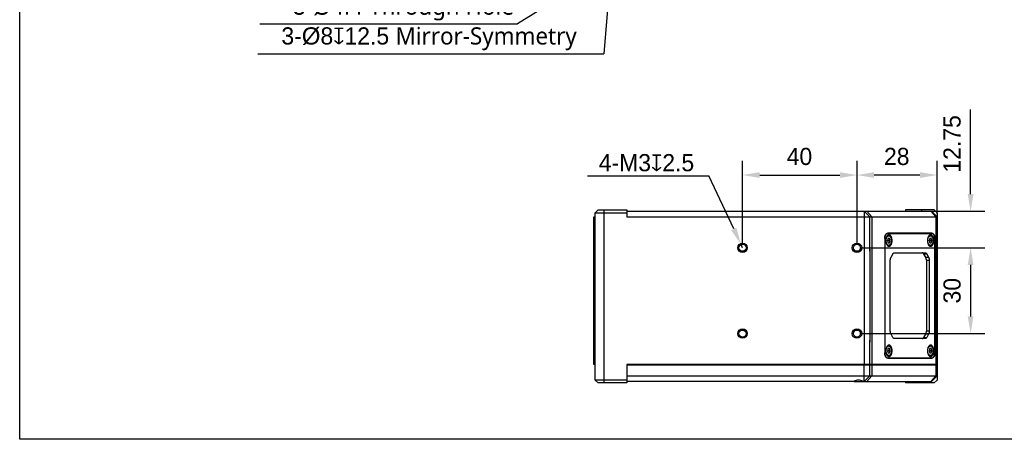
# Model space of a CAD drawing. Header units: millimetres. Extents: x 0 to 339, y 0 to 220.
# Tile 1 of 22: x 0 to 172, y 0 to 73. Entities that reach past the tile are written whole.
import ezdxf

# ---------------------------------------------------------------- set-up
doc = ezdxf.new("R2010")
doc.units = ezdxf.units.MM
doc.header["$LTSCALE"] = 23.1
doc.header["$PDMODE"] = 3
doc.header["$PDSIZE"] = 8
doc.layers.get('0').update_dxf_attribs({"linetype": 'CONTINUOUS'})
doc.layers.get('Defpoints').update_dxf_attribs({"linetype": 'CONTINUOUS'})
for name, color, linetype in [('00_COMPONENTS', 7, 'CONTINUOUS'), ('03_ALL_AXES', 7, 'CONTINUOUS'), ('09_ALL_ROUNDS', 7, 'CONTINUOUS'), ('10_ALL_CHAMFER', 7, 'CONTINUOUS'), ('51__DRAFT_DIMS', 7, 'CONTINUOUS')]:
    doc.layers.add(name, color=color, linetype=linetype)
doc.styles.get("Standard").update_dxf_attribs({"font": '兰亭黑 GBK.TTF'})
doc.dimstyles.new('DIMSTYLE_3', dxfattribs={"dimtxt": 3, "dimasz": 3, "dimexe": 2.5, "dimexo": 0.5, "dimgap": 0.75, "dimtad": 1, "dimlfac": 2, "dimdsep": 46, "dimtxsty": 'STANDARD', "dimblk": '_FILLED', "dimblk1": '_FILLED', "dimblk2": '_FILLED', "dimcen": 0.09, "dimclrd": 8, "dimclre": 8, "dimclrt": 256, "dimazin": 2, "dimtp": 0.3, "dimtm": 0.3, "dimtfac": 1, "dimtofl": 0, "dimtmove": 0, "dimatfit": 3, "dimldrblk": '_FILLED', "dimfxl": 1, "dimtolj": 1, "dimarcsym": 0})
doc.dimstyles.new('DIMSTYLE_4', dxfattribs={"dimtxt": 3, "dimasz": 3, "dimexe": 2.5, "dimexo": 0.5, "dimtad": 1, "dimlfac": 2, "dimdsep": 46, "dimtxsty": 'STANDARD', "dimblk": '_FILLED', "dimblk1": '_FILLED', "dimblk2": '_FILLED', "dimcen": 0.09, "dimclrd": 8, "dimclre": 8, "dimclrt": 256, "dimazin": 2, "dimtp": 0.1, "dimtm": 0.1, "dimtfac": 1, "dimtofl": 0, "dimtmove": 0, "dimatfit": 1, "dimldrblk": '_FILLED', "dimfxl": 1, "dimtolj": 1, "dimarcsym": 0})
doc.dimstyles.new('DIMSTYLE_5', dxfattribs={"dimtxt": 3, "dimasz": 3, "dimexe": 2.5, "dimexo": 0.5, "dimgap": 0.75, "dimtad": 1, "dimlfac": 2, "dimdsep": 46, "dimtxsty": 'STANDARD', "dimblk": '_FILLED', "dimblk1": '_FILLED', "dimblk2": '_FILLED', "dimcen": 0.09, "dimclrd": 8, "dimclre": 8, "dimclrt": 256, "dimazin": 2, "dimtp": 0.2, "dimtm": 0.2, "dimtfac": 1, "dimtofl": 0, "dimtmove": 0, "dimatfit": 3, "dimldrblk": '_FILLED', "dimfxl": 1, "dimtolj": 1, "dimarcsym": 0})
doc.dimstyles.get("Standard").update_dxf_attribs({"dimtxt": 3, "dimasz": 3, "dimexe": 2.5, "dimexo": 0.5, "dimtad": 1, "dimdsep": 46, "dimtxsty": 'STANDARD', "dimblk": '_FILLED', "dimblk1": '_FILLED', "dimblk2": '_FILLED', "dimcen": 0.09, "dimclrt": 3, "dimazin": 2, "dimtol": 1, "dimtp": 0.01, "dimtm": 0.01, "dimtfac": 1, "dimtofl": 0, "dimtmove": 0, "dimatfit": 3, "dimldrblk": '_FILLED', "dimfxl": 1, "dimtolj": 1, "dimarcsym": 0})

# ---------------------------------------------------------------- blocks, each defined once
blk = doc.blocks.new('_FILLED')
at = {"color": 0, "linetype": 'ByBlock'}
blk.add_solid([(0, 0), (-1, 0.167), (-1, -0.167)], dxfattribs=at)
blk = doc.blocks.new('*D7')
at = {"layer": '51__DRAFT_DIMS', "color": 8}
for p, q in [((103.27, 82.77), (103.45, 82.77)), ((103.36, 82.68), (103.36, 82.86))]:
    blk.add_line(p, q, dxfattribs=at)
at = {"layer": '51__DRAFT_DIMS', "color": 8, "lineweight": -2}
for p in [(99.88, 80.6), (41.99, 72.56)]:
    blk.add_line(p, (87.02, 72.56), dxfattribs=at)
at = {"layer": 'Defpoints', "color": 0}
for p in [(104.29, 83.35), (102.42, 82.19)]:
    blk.add_point(p, dxfattribs=at)
at = {"layer": '51__DRAFT_DIMS', "color": 8, "linetype": 'ByBlock', "lineweight": -2, "xscale": 3, "yscale": 3, "zscale": 3, "rotation": 32.00759851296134}
blk.add_blockref('_FILLED', (102.42, 82.19), dxfattribs=at)
at = {"layer": '51__DRAFT_DIMS', "insert": (86.39, 77.18), "char_height": 3, "attachment_point": 3, "line_spacing_factor": 0.9}
blk.add_mtext('\\A1;3-%%c{\\A1;4.4 \\fRoboto|b0|i0|c0|p2;Through Hole}', dxfattribs=at)
blk = doc.blocks.new('*D14')
at = {"layer": '51__DRAFT_DIMS', "color": 8, "lineweight": -2}
for p, q in [((126.36, 33.97), (126.36, 48.67)), ((146.36, 33.97), (146.36, 48.67)), ((129.36, 46.17), (143.36, 46.17))]:
    blk.add_line(p, q, dxfattribs=at)
at = {"layer": 'Defpoints', "color": 0}
for p in [(146.36, 46.17), (126.36, 33.47), (146.36, 33.47)]:
    blk.add_point(p, dxfattribs=at)
at = {"layer": '51__DRAFT_DIMS', "color": 8, "linetype": 'ByBlock', "lineweight": -2, "xscale": 3, "yscale": 3, "zscale": 3, "rotation": 180}
blk.add_blockref('_FILLED', (126.36, 46.17), dxfattribs=at)
at = {"layer": '51__DRAFT_DIMS', "color": 8, "linetype": 'ByBlock', "lineweight": -2, "xscale": 3, "yscale": 3, "zscale": 3}
blk.add_blockref('_FILLED', (146.36, 46.17), dxfattribs=at)
at = {"layer": '51__DRAFT_DIMS', "insert": (136.3, 50.92), "char_height": 3, "attachment_point": 2, "line_spacing_factor": 0.9}
blk.add_mtext('\\A1;40', dxfattribs=at)
blk = doc.blocks.new('*D15')
at = {"layer": '51__DRAFT_DIMS', "color": 8, "lineweight": -2}
for p, q in [((146.86, 33.47), (168.72, 33.47)), ((166.22, 30.47), (166.22, 21.47)), ((146.86, 18.47), (168.72, 18.47))]:
    blk.add_line(p, q, dxfattribs=at)
at = {"layer": 'Defpoints', "color": 0}
for p in [(146.36, 33.47), (146.36, 18.47), (166.22, 18.47)]:
    blk.add_point(p, dxfattribs=at)
at = {"layer": '51__DRAFT_DIMS', "color": 8, "linetype": 'ByBlock', "lineweight": -2, "xscale": 3, "yscale": 3, "zscale": 3}
for p, rotation in [((166.22, 33.47), 90), ((166.22, 18.47), 270)]:
    blk.add_blockref('_FILLED', p, dxfattribs=dict(at, rotation=rotation))
at = {"layer": '51__DRAFT_DIMS', "insert": (161.47, 25.96), "char_height": 3, "attachment_point": 2, "rotation": 90, "line_spacing_factor": 0.9}
blk.add_mtext('\\A1;30', dxfattribs=at)
blk = doc.blocks.new('*D16')
at = {"layer": '51__DRAFT_DIMS', "color": 8, "lineweight": -2}
for p, q in [((166.22, 42.84), (166.22, 57.63)), ((148.11, 39.84), (168.72, 39.84)), ((146.86, 33.47), (168.72, 33.47)), ((166.22, 30.47), (166.22, 27.47))]:
    blk.add_line(p, q, dxfattribs=at)
at = {"layer": 'Defpoints', "color": 0}
for p in [(147.61, 39.84), (146.36, 33.47), (166.22, 33.47)]:
    blk.add_point(p, dxfattribs=at)
at = {"layer": '51__DRAFT_DIMS', "color": 8, "linetype": 'ByBlock', "lineweight": -2, "xscale": 3, "yscale": 3, "zscale": 3}
for p, rotation in [((166.22, 39.84), 270), ((166.22, 33.47), 90)]:
    blk.add_blockref('_FILLED', p, dxfattribs=dict(at, rotation=rotation))
at = {"layer": '51__DRAFT_DIMS', "insert": (161.47, 46.59), "char_height": 3, "attachment_point": 1, "rotation": 90, "line_spacing_factor": 0.9}
blk.add_mtext('\\A1;12.75', dxfattribs=at)
blk = doc.blocks.new('*D17')
at = {"layer": '51__DRAFT_DIMS', "color": 8, "lineweight": -2}
for p, q in [((146.36, 33.97), (146.36, 48.67)), ((160.36, 39.34), (160.36, 48.67)), ((157.36, 46.17), (149.36, 46.17))]:
    blk.add_line(p, q, dxfattribs=at)
at = {"layer": 'Defpoints', "color": 0}
for p in [(146.36, 46.17), (160.36, 38.84), (146.36, 33.47)]:
    blk.add_point(p, dxfattribs=at)
at = {"layer": '51__DRAFT_DIMS', "color": 8, "linetype": 'ByBlock', "lineweight": -2, "xscale": 3, "yscale": 3, "zscale": 3, "rotation": 180}
blk.add_blockref('_FILLED', (146.36, 46.17), dxfattribs=at)
at = {"layer": '51__DRAFT_DIMS', "color": 8, "linetype": 'ByBlock', "lineweight": -2, "xscale": 3, "yscale": 3, "zscale": 3}
blk.add_blockref('_FILLED', (160.36, 46.17), dxfattribs=at)
at = {"layer": '51__DRAFT_DIMS', "insert": (153.31, 50.92), "char_height": 3, "attachment_point": 2, "line_spacing_factor": 0.9}
blk.add_mtext('\\A1;28', dxfattribs=at)
blk = doc.blocks.new('*D33')
at = {"color": 0, "lineweight": -2}
for p, q in [((99.28, 46.05), (120.47, 46.05)), ((124.82, 36.75), (120.47, 46.05)), ((126.36, 33.47), (126.09, 34.03))]:
    blk.add_line(p, q, dxfattribs=at)
at = {"layer": 'Defpoints', "color": 0}
for p in [(126.09, 34.03), (126.36, 33.47)]:
    blk.add_point(p, dxfattribs=at)
at = {"color": 0, "linetype": 'ByBlock', "lineweight": -2, "xscale": 3, "yscale": 3, "zscale": 3, "rotation": 295.0559196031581}
blk.add_blockref('_FILLED', (126.09, 34.03), dxfattribs=at)
at = {"color": 0, "insert": (109.56, 48.31), "char_height": 3, "attachment_point": 5}
blk.add_mtext('\\A1;4-M3{\\A1;\\Fgdt|c134;x}2.5', dxfattribs=at)
blk = doc.blocks.new('*D39')
at = {"color": 0}
for p, q in [((103.27, 82.77), (103.45, 82.77)), ((103.36, 82.68), (103.36, 82.86))]:
    blk.add_line(p, q, dxfattribs=at)
at = {"color": 0, "lineweight": -2}
for p in [(102.95, 77.79), (41.64, 67.34)]:
    blk.add_line(p, (102.11, 67.34), dxfattribs=at)
at = {"layer": 'Defpoints', "color": 0}
for p in [(103.36, 82.77), (103.2, 80.78)]:
    blk.add_point(p, dxfattribs=at)
at = {"color": 0, "linetype": 'ByBlock', "lineweight": -2, "xscale": 3, "yscale": 3, "zscale": 3, "rotation": 85.37842038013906}
blk.add_blockref('_FILLED', (103.2, 80.78), dxfattribs=at)
at = {"color": 0, "insert": (71.56, 69.97), "char_height": 3, "attachment_point": 5}
blk.add_mtext('\\A1;3-{\\fArial|b0|i0|c134|p34;%%c\\F兰亭黑 GBK.TTF|c134;8\\A1;\\Fgdt|c134;x\\F兰亭黑 GBK.TTF|c134;12.5 \\fRoboto|b0|i0|c0|p2;Mirror-Symmetry}', dxfattribs=at)

msp = doc.modelspace()

# ---------------------------------------------------------------- linework, layer by layer
msp.add_lwpolyline([(0, 219.8907), (339.0596, 219.8907), (339.0596, 0), (0, 0)], close=True)
at = {"layer": '00_COMPONENTS'}
for p, q in [((151.2303, 35.0668), (151.203, 35.0668)), ((151.2303, 35.0668), (151.2303, 15.1168)), ((151.5548, 35.9668), (159.4543, 35.9668)), ((151.792, 35.0918), (151.6741, 34.7168)), ((151.6741, 34.7168), (151.792, 34.3418)), ((151.6845, 34.7168), (151.6793, 34.7333)), ((151.6793, 34.7002), (151.6845, 34.7168)), ((152.1458, 34.7168), (151.6845, 34.7168)), ((152.0279, 35.0918), (151.792, 35.0918)), ((152.1458, 34.7168), (152.0279, 35.0918)), ((152.0279, 34.3418), (152.1458, 34.7168)), ((159.063, 35.0918), (158.9451, 34.7168)), ((158.9451, 34.7168), (159.063, 34.3418)), ((158.9555, 34.7168), (158.9503, 34.7333)), ((158.9503, 34.7002), (158.9555, 34.7168)), ((159.4167, 34.7168), (158.9555, 34.7168)), ((159.2988, 35.0918), (159.063, 35.0918)), ((159.4167, 34.7168), (159.2988, 35.0918)), ((159.2988, 34.3418), (159.4167, 34.7168)), ((159.9445, 15.1168), (159.9445, 35.0668)), ((148.6077, 33.2323), (148.6077, 16.9537)), ((151.792, 34.3418), (152.0279, 34.3418)), ((159.063, 34.3418), (159.2988, 34.3418)), ((152.1834, 18.9024), (152.1834, 31.2811)), ((152.303, 31.8115), (152.6084, 32.3721)), ((152.8972, 32.5918), (158.2775, 32.5918)), ((158.5664, 32.3721), (158.0632, 32.3721)), ((158.3685, 31.8115), (158.0632, 32.3721)), ((158.3685, 31.8115), (158.8717, 31.8115)), ((158.4882, 31.2811), (158.9914, 31.2811)), ((158.4882, 31.2811), (158.4882, 18.9024)), ((158.5664, 32.3721), (158.8717, 31.8115)), ((158.9914, 31.2811), (158.9914, 18.9024)), ((152.6084, 17.8115), (152.303, 18.3721)), ((158.2775, 17.5918), (152.8972, 17.5918)), ((158.0632, 17.8115), (158.3685, 18.3721)), ((158.0632, 17.8115), (158.5664, 17.8115)), ((158.8717, 18.3721), (158.3685, 18.3721)), ((158.9914, 18.9024), (158.4882, 18.9024)), ((158.8717, 18.3721), (158.5664, 17.8115)), ((151.792, 15.8418), (151.6741, 15.4668)), ((152.0279, 15.8418), (151.792, 15.8418)), ((152.1458, 15.4668), (152.0279, 15.8418)), ((159.063, 15.8418), (158.9451, 15.4668)), ((159.2988, 15.8418), (159.063, 15.8418)), ((159.4167, 15.4668), (159.2988, 15.8418)), ((151.2303, 15.1168), (151.203, 15.1168)), ((151.5548, 14.2168), (159.4543, 14.2168)), ((151.6741, 15.4668), (151.792, 15.0918)), ((151.6845, 15.4668), (151.6793, 15.4833)), ((151.6793, 15.4502), (151.6845, 15.4668)), ((152.1458, 15.4668), (151.6845, 15.4668)), ((151.792, 15.0918), (152.0279, 15.0918)), ((152.0279, 15.0918), (152.1458, 15.4668)), ((158.9451, 15.4668), (159.063, 15.0918)), ((158.9555, 15.4668), (158.9503, 15.4833)), ((158.9503, 15.4502), (158.9555, 15.4668)), ((159.4167, 15.4668), (158.9555, 15.4668)), ((159.063, 15.0918), (159.2988, 15.0918)), ((159.2988, 15.0918), (159.4167, 15.4668))]:
    msp.add_line(p, q, dxfattribs=at)
for centre, start, end in [((151.8211, 35.3086), 90.008809, 97.033893), ((159.092, 35.3086), 90.008809, 97.033893), ((151.8211, 34.125), 262.965768, 269.991507), ((159.092, 34.125), 262.965768, 269.991507), ((151.8211, 16.0586), 90.008809, 97.033893), ((159.092, 16.0586), 90.008809, 97.033893), ((151.8211, 14.875), 262.965768, 269.991507), ((159.092, 14.875), 262.965768, 269.991507)]:
    msp.add_arc(centre, 0.3582, start, end, dxfattribs=at)
for points, knots in [([(151.7204, 35.9668), (151.7043, 35.9668), (151.6718, 35.9638), (151.6063, 35.9458), (151.5261, 35.8994), (151.4414, 35.8137), (151.368, 35.7005), (151.3081, 35.564), (151.2637, 35.4089), (151.2364, 35.2411), (151.2303, 35.1254), (151.2303, 35.0668)], [0, 0, 0, 0, 0.04329268, 0.0875515, 0.18201062, 0.28857098, 0.40912552, 0.54319096, 0.68862761, 0.8421994, 1, 1, 1, 1]), ([(151.9519, 35.7168), (151.934, 35.7168), (151.8978, 35.7135), (151.8251, 35.6935), (151.7359, 35.6419), (151.6419, 35.5467), (151.5603, 35.421), (151.4938, 35.2692), (151.4444, 35.097), (151.4141, 34.9105), (151.4073, 34.7819), (151.4073, 34.7168)], [0, 0, 0, 0, 0.04329305, 0.08755127, 0.18201051, 0.28857085, 0.40912539, 0.54319087, 0.68862759, 0.84219962, 1, 1, 1, 1]), ([(151.4073, 34.7168), (151.4073, 34.6517), (151.4141, 34.523), (151.4444, 34.3366), (151.4938, 34.1643), (151.5603, 34.0126), (151.6419, 33.8869), (151.7359, 33.7916), (151.8251, 33.7401), (151.8978, 33.7201), (151.934, 33.7168), (151.9519, 33.7168)], [0, 0, 0, 0, 0.15780038, 0.31137241, 0.45680913, 0.59087461, 0.71142915, 0.81798949, 0.91244873, 0.95670695, 1, 1, 1, 1]), ([(151.91, 33.8729), (151.8949, 33.8729), (151.8643, 33.8756), (151.8029, 33.8925), (151.7277, 33.936), (151.6483, 34.0164), (151.5795, 34.1225), (151.5234, 34.2506), (151.4817, 34.3959), (151.4561, 34.5533), (151.4474, 34.7168), (151.4561, 34.8803), (151.4817, 35.0376), (151.5234, 35.183), (151.5795, 35.3111), (151.6483, 35.4172), (151.7277, 35.4976), (151.8029, 35.541), (151.8643, 35.5579), (151.8949, 35.5607), (151.91, 35.5607)], [0, 0, 0, 0, 0.021643, 0.04377685, 0.09100508, 0.14428529, 0.20456268, 0.27159553, 0.34431378, 0.42109987, 0.5, 0.57890013, 0.65568622, 0.72840447, 0.79543732, 0.85571471, 0.90899492, 0.95622315, 0.978357, 1, 1, 1, 1]), ([(151.821, 35.6668), (151.8416, 35.6668), (151.8828, 35.6632), (151.9432, 35.6473), (152.001, 35.6216), (152.0746, 35.5747), (152.1577, 35.4943), (152.2392, 35.3729), (152.304, 35.2297), (152.3513, 35.069), (152.3803, 34.896), (152.39, 34.7168), (152.3803, 34.5375), (152.3513, 34.3646), (152.304, 34.2039), (152.2392, 34.0606), (152.1577, 33.9393), (152.0746, 33.8588), (152.001, 33.8119), (151.9432, 33.7863), (151.8828, 33.7704), (151.8416, 33.7668), (151.821, 33.7668)], [0, 0, 0, 0, 0.02543012, 0.05099284, 0.07692707, 0.10340702, 0.15878077, 0.21861331, 0.28339903, 0.35272279, 0.42545555, 0.50000513, 0.57455442, 0.64728626, 0.71660872, 0.78139282, 0.84122335, 0.89659517, 0.92307432, 0.9490072, 0.9745707, 1, 1, 1, 1]), ([(152.2527, 35.3384), (152.2317, 35.387), (152.1855, 35.4766), (152.0987, 35.59), (152.0141, 35.6596), (151.943, 35.6951), (151.907, 35.7063), (151.889, 35.7101)], [0, 0, 0, 0, 0.29534559, 0.55870496, 0.79101058, 0.89776754, 1, 1, 1, 1]), ([(151.91, 35.5607), (151.925, 35.5607), (151.9556, 35.5579), (152.017, 35.541), (152.0922, 35.4976), (152.1716, 35.4172), (152.2404, 35.3111), (152.2966, 35.183), (152.3382, 35.0376), (152.3639, 34.8803), (152.3725, 34.7168), (152.3639, 34.5533), (152.3382, 34.3959), (152.2966, 34.2506), (152.2404, 34.1225), (152.1716, 34.0164), (152.0922, 33.936), (152.017, 33.8925), (151.9556, 33.8756), (151.925, 33.8729), (151.91, 33.8729)], [0, 0, 0, 0, 0.021643, 0.04377685, 0.09100508, 0.14428529, 0.20456268, 0.27159553, 0.34431378, 0.42109987, 0.5, 0.57890013, 0.65568622, 0.72840447, 0.79543732, 0.85571471, 0.90899492, 0.95622315, 0.978357, 1, 1, 1, 1]), ([(152.4965, 34.7168), (152.4965, 34.7819), (152.4897, 34.9105), (152.4594, 35.097), (152.41, 35.2692), (152.3435, 35.421), (152.2619, 35.5467), (152.1679, 35.6419), (152.0787, 35.6935), (152.006, 35.7135), (151.9698, 35.7168), (151.9519, 35.7168)], [0, 0, 0, 0, 0.15780038, 0.31137241, 0.45680913, 0.59087461, 0.71142915, 0.81798949, 0.91244873, 0.95670695, 1, 1, 1, 1]), ([(151.9519, 33.7168), (151.9698, 33.7168), (152.006, 33.7201), (152.0787, 33.7401), (152.1679, 33.7916), (152.2619, 33.8869), (152.3435, 34.0126), (152.41, 34.1643), (152.4594, 34.3366), (152.4897, 34.523), (152.4965, 34.6517), (152.4965, 34.7168)], [0, 0, 0, 0, 0.04329305, 0.08755127, 0.18201051, 0.28857085, 0.40912539, 0.54319087, 0.68862759, 0.84219962, 1, 1, 1, 1]), ([(159.2228, 35.7168), (159.205, 35.7168), (159.1687, 35.7135), (159.096, 35.6935), (159.0069, 35.6419), (158.9128, 35.5467), (158.8313, 35.421), (158.7647, 35.2692), (158.7154, 35.097), (158.685, 34.9105), (158.6782, 34.7819), (158.6782, 34.7168)], [0, 0, 0, 0, 0.04329305, 0.08755127, 0.18201051, 0.28857085, 0.40912539, 0.54319087, 0.68862759, 0.84219962, 1, 1, 1, 1]), ([(158.6782, 34.7168), (158.6782, 34.6517), (158.685, 34.523), (158.7154, 34.3366), (158.7647, 34.1643), (158.8313, 34.0126), (158.9128, 33.8869), (159.0069, 33.7916), (159.096, 33.7401), (159.1687, 33.7201), (159.205, 33.7168), (159.2228, 33.7168)], [0, 0, 0, 0, 0.15780038, 0.31137241, 0.45680913, 0.59087461, 0.71142915, 0.81798949, 0.91244873, 0.95670695, 1, 1, 1, 1]), ([(159.1809, 33.8729), (159.1658, 33.8729), (159.1353, 33.8756), (159.0739, 33.8925), (158.9986, 33.936), (158.9193, 34.0164), (158.8504, 34.1225), (158.7943, 34.2506), (158.7526, 34.3959), (158.727, 34.5533), (158.7183, 34.7168), (158.727, 34.8803), (158.7526, 35.0376), (158.7943, 35.183), (158.8504, 35.3111), (158.9193, 35.4172), (158.9986, 35.4976), (159.0739, 35.541), (159.1353, 35.5579), (159.1658, 35.5607), (159.1809, 35.5607)], [0, 0, 0, 0, 0.021643, 0.04377685, 0.09100508, 0.14428529, 0.20456268, 0.27159553, 0.34431378, 0.42109987, 0.5, 0.57890013, 0.65568622, 0.72840447, 0.79543732, 0.85571471, 0.90899492, 0.95622315, 0.978357, 1, 1, 1, 1]), ([(159.0919, 35.6668), (159.1125, 35.6668), (159.1538, 35.6632), (159.2141, 35.6473), (159.2719, 35.6216), (159.3456, 35.5747), (159.4287, 35.4943), (159.5101, 35.3729), (159.5749, 35.2297), (159.6223, 35.069), (159.6512, 34.896), (159.6609, 34.7168), (159.6512, 34.5375), (159.6223, 34.3646), (159.5749, 34.2039), (159.5101, 34.0606), (159.4287, 33.9393), (159.3456, 33.8588), (159.2719, 33.8119), (159.2141, 33.7863), (159.1538, 33.7704), (159.1125, 33.7668), (159.0919, 33.7668)], [0, 0, 0, 0, 0.02543012, 0.05099284, 0.07692707, 0.10340702, 0.15878077, 0.21861331, 0.28339903, 0.35272279, 0.42545555, 0.50000513, 0.57455442, 0.64728626, 0.71660872, 0.78139282, 0.84122335, 0.89659517, 0.92307432, 0.9490072, 0.9745707, 1, 1, 1, 1]), ([(159.5237, 35.3384), (159.5027, 35.387), (159.4564, 35.4766), (159.3696, 35.59), (159.2851, 35.6596), (159.2139, 35.6951), (159.1779, 35.7063), (159.1599, 35.7101)], [0, 0, 0, 0, 0.29534559, 0.55870496, 0.79101058, 0.89776754, 1, 1, 1, 1]), ([(159.1809, 35.5607), (159.196, 35.5607), (159.2265, 35.5579), (159.2879, 35.541), (159.3632, 35.4976), (159.4425, 35.4172), (159.5113, 35.3111), (159.5675, 35.183), (159.6092, 35.0376), (159.6348, 34.8803), (159.6434, 34.7168), (159.6348, 34.5533), (159.6092, 34.3959), (159.5675, 34.2506), (159.5113, 34.1225), (159.4425, 34.0164), (159.3632, 33.936), (159.2879, 33.8925), (159.2265, 33.8756), (159.196, 33.8729), (159.1809, 33.8729)], [0, 0, 0, 0, 0.021643, 0.04377685, 0.09100508, 0.14428529, 0.20456268, 0.27159553, 0.34431378, 0.42109987, 0.5, 0.57890013, 0.65568622, 0.72840447, 0.79543732, 0.85571471, 0.90899492, 0.95622315, 0.978357, 1, 1, 1, 1]), ([(159.7675, 34.7168), (159.7675, 34.7819), (159.7607, 34.9105), (159.7303, 35.097), (159.6809, 35.2692), (159.6144, 35.421), (159.5328, 35.5467), (159.4388, 35.6419), (159.3497, 35.6935), (159.2769, 35.7135), (159.2407, 35.7168), (159.2228, 35.7168)], [0, 0, 0, 0, 0.15780038, 0.31137241, 0.45680913, 0.59087461, 0.71142915, 0.81798949, 0.91244873, 0.95670695, 1, 1, 1, 1]), ([(159.2228, 33.7168), (159.2407, 33.7168), (159.2769, 33.7201), (159.3497, 33.7401), (159.4388, 33.7916), (159.5328, 33.8869), (159.6144, 34.0126), (159.6809, 34.1643), (159.7303, 34.3366), (159.7607, 34.523), (159.7675, 34.6517), (159.7675, 34.7168)], [0, 0, 0, 0, 0.04329305, 0.08755127, 0.18201051, 0.28857085, 0.40912539, 0.54319087, 0.68862759, 0.84219962, 1, 1, 1, 1]), ([(159.9445, 35.0668), (159.9445, 35.1254), (159.9384, 35.2411), (159.911, 35.4089), (159.8666, 35.564), (159.8067, 35.7005), (159.7333, 35.8137), (159.6487, 35.8994), (159.5685, 35.9458), (159.503, 35.9638), (159.4704, 35.9668), (159.4543, 35.9668)], [0, 0, 0, 0, 0.1578006, 0.31137239, 0.45680904, 0.59087448, 0.71142902, 0.81798938, 0.9124485, 0.95670732, 1, 1, 1, 1]), ([(151.889, 33.7235), (151.907, 33.7273), (151.9431, 33.7385), (152.0143, 33.774), (152.0989, 33.8439), (152.1858, 33.9575), (152.2321, 34.0473), (152.2531, 34.096)], [0, 0, 0, 0, 0.10220302, 0.20893721, 0.44122564, 0.7046073, 1, 1, 1, 1]), ([(159.1599, 33.7235), (159.1779, 33.7273), (159.214, 33.7385), (159.2852, 33.774), (159.3699, 33.8439), (159.4567, 33.9575), (159.503, 34.0473), (159.524, 34.096)], [0, 0, 0, 0, 0.10220302, 0.20893721, 0.44122564, 0.7046073, 1, 1, 1, 1]), ([(152.1834, 31.2811), (152.1834, 31.33), (152.1885, 31.4264), (152.2113, 31.5663), (152.2483, 31.6954), (152.2832, 31.775), (152.303, 31.8115)], [0, 0, 0, 0, 0.26706206, 0.52696857, 0.77310668, 1, 1, 1, 1]), ([(152.6084, 32.3721), (152.6262, 32.4049), (152.6647, 32.4642), (152.7352, 32.5357), (152.8021, 32.5743), (152.8566, 32.5893), (152.8838, 32.5918), (152.8972, 32.5918)], [0, 0, 0, 0, 0.29466403, 0.55512291, 0.78600383, 0.89418147, 1, 1, 1, 1]), ([(158.0632, 32.3721), (158.0453, 32.4049), (158.0068, 32.4642), (157.9363, 32.5357), (157.8694, 32.5743), (157.8149, 32.5893), (157.7877, 32.5918), (157.7743, 32.5918)], [0, 0, 0, 0, 0.29466403, 0.55512291, 0.78600383, 0.89418147, 1, 1, 1, 1]), ([(158.2775, 32.5918), (158.2909, 32.5918), (158.3181, 32.5893), (158.3726, 32.5743), (158.4395, 32.5357), (158.51, 32.4642), (158.5485, 32.4049), (158.5664, 32.3721)], [0, 0, 0, 0, 0.10581853, 0.21399617, 0.44487709, 0.70533597, 1, 1, 1, 1]), ([(158.4882, 31.2811), (158.4882, 31.33), (158.4831, 31.4264), (158.4603, 31.5663), (158.4233, 31.6954), (158.3884, 31.775), (158.3685, 31.8115)], [0, 0, 0, 0, 0.26706206, 0.52696857, 0.77310668, 1, 1, 1, 1]), ([(158.8717, 31.8115), (158.8916, 31.775), (158.9265, 31.6954), (158.9635, 31.5663), (158.9863, 31.4264), (158.9914, 31.33), (158.9914, 31.2811)], [0, 0, 0, 0, 0.22689332, 0.47303143, 0.73293794, 1, 1, 1, 1]), ([(152.303, 18.3721), (152.2832, 18.4086), (152.2483, 18.4881), (152.2113, 18.6173), (152.1885, 18.7571), (152.1834, 18.8536), (152.1834, 18.9024)], [0, 0, 0, 0, 0.22689332, 0.47303143, 0.73293794, 1, 1, 1, 1]), ([(152.8972, 17.5918), (152.8838, 17.5918), (152.8566, 17.5943), (152.8021, 17.6093), (152.7352, 17.6479), (152.6647, 17.7193), (152.6262, 17.7787), (152.6084, 17.8115)], [0, 0, 0, 0, 0.10581853, 0.21399617, 0.44487709, 0.70533597, 1, 1, 1, 1]), ([(157.7743, 17.5918), (157.7877, 17.5918), (157.8149, 17.5943), (157.8694, 17.6093), (157.9363, 17.6479), (158.0068, 17.7193), (158.0453, 17.7787), (158.0632, 17.8115)], [0, 0, 0, 0, 0.10581853, 0.21399617, 0.44487709, 0.70533597, 1, 1, 1, 1]), ([(158.5664, 17.8115), (158.5485, 17.7787), (158.51, 17.7193), (158.4395, 17.6479), (158.3726, 17.6093), (158.3181, 17.5943), (158.2909, 17.5918), (158.2775, 17.5918)], [0, 0, 0, 0, 0.29466403, 0.55512291, 0.78600383, 0.89418147, 1, 1, 1, 1]), ([(158.3685, 18.3721), (158.3884, 18.4086), (158.4233, 18.4881), (158.4603, 18.6173), (158.4831, 18.7571), (158.4882, 18.8536), (158.4882, 18.9024)], [0, 0, 0, 0, 0.22689332, 0.47303143, 0.73293794, 1, 1, 1, 1]), ([(158.9914, 18.9024), (158.9914, 18.8536), (158.9863, 18.7571), (158.9635, 18.6173), (158.9265, 18.4881), (158.8916, 18.4086), (158.8717, 18.3721)], [0, 0, 0, 0, 0.26706206, 0.52696857, 0.77310668, 1, 1, 1, 1]), ([(151.9519, 16.4668), (151.934, 16.4668), (151.8978, 16.4635), (151.8251, 16.4435), (151.7359, 16.3919), (151.6419, 16.2967), (151.5603, 16.171), (151.4938, 16.0192), (151.4444, 15.847), (151.4141, 15.6605), (151.4073, 15.5319), (151.4073, 15.4668)], [0, 0, 0, 0, 0.04329305, 0.08755127, 0.18201051, 0.28857085, 0.40912539, 0.54319087, 0.68862759, 0.84219962, 1, 1, 1, 1]), ([(151.91, 14.6229), (151.8949, 14.6229), (151.8643, 14.6256), (151.8029, 14.6425), (151.7277, 14.686), (151.6483, 14.7664), (151.5795, 14.8725), (151.5234, 15.0006), (151.4817, 15.1459), (151.4561, 15.3033), (151.4474, 15.4668), (151.4561, 15.6303), (151.4817, 15.7876), (151.5234, 15.933), (151.5795, 16.0611), (151.6483, 16.1672), (151.7277, 16.2476), (151.8029, 16.291), (151.8643, 16.3079), (151.8949, 16.3107), (151.91, 16.3107)], [0, 0, 0, 0, 0.021643, 0.04377685, 0.09100508, 0.14428529, 0.20456268, 0.27159553, 0.34431378, 0.42109987, 0.5, 0.57890013, 0.65568622, 0.72840447, 0.79543732, 0.85571471, 0.90899492, 0.95622315, 0.978357, 1, 1, 1, 1]), ([(151.821, 16.4168), (151.8416, 16.4168), (151.8828, 16.4132), (151.9432, 16.3973), (152.001, 16.3716), (152.0746, 16.3247), (152.1577, 16.2443), (152.2392, 16.1229), (152.304, 15.9797), (152.3513, 15.819), (152.3803, 15.646), (152.39, 15.4668), (152.3803, 15.2875), (152.3513, 15.1146), (152.304, 14.9539), (152.2392, 14.8106), (152.1577, 14.6893), (152.0746, 14.6088), (152.001, 14.5619), (151.9432, 14.5363), (151.8828, 14.5204), (151.8416, 14.5168), (151.821, 14.5168)], [0, 0, 0, 0, 0.02543012, 0.05099284, 0.07692707, 0.10340702, 0.15878077, 0.21861331, 0.28339903, 0.35272279, 0.42545555, 0.50000513, 0.57455442, 0.64728626, 0.71660872, 0.78139282, 0.84122335, 0.89659517, 0.92307432, 0.9490072, 0.9745707, 1, 1, 1, 1]), ([(152.2527, 16.0884), (152.2317, 16.137), (152.1855, 16.2266), (152.0987, 16.34), (152.0141, 16.4096), (151.943, 16.4451), (151.907, 16.4563), (151.889, 16.4601)], [0, 0, 0, 0, 0.29534559, 0.55870496, 0.79101058, 0.89776754, 1, 1, 1, 1]), ([(151.91, 16.3107), (151.925, 16.3107), (151.9556, 16.3079), (152.017, 16.291), (152.0922, 16.2476), (152.1716, 16.1672), (152.2404, 16.0611), (152.2966, 15.933), (152.3382, 15.7876), (152.3639, 15.6303), (152.3725, 15.4668), (152.3639, 15.3033), (152.3382, 15.1459), (152.2966, 15.0006), (152.2404, 14.8725), (152.1716, 14.7664), (152.0922, 14.686), (152.017, 14.6425), (151.9556, 14.6256), (151.925, 14.6229), (151.91, 14.6229)], [0, 0, 0, 0, 0.021643, 0.04377685, 0.09100508, 0.14428529, 0.20456268, 0.27159553, 0.34431378, 0.42109987, 0.5, 0.57890013, 0.65568622, 0.72840447, 0.79543732, 0.85571471, 0.90899492, 0.95622315, 0.978357, 1, 1, 1, 1]), ([(152.4965, 15.4668), (152.4965, 15.5319), (152.4897, 15.6605), (152.4594, 15.847), (152.41, 16.0192), (152.3435, 16.171), (152.2619, 16.2967), (152.1679, 16.3919), (152.0787, 16.4435), (152.006, 16.4635), (151.9698, 16.4668), (151.9519, 16.4668)], [0, 0, 0, 0, 0.15780038, 0.31137241, 0.45680913, 0.59087461, 0.71142915, 0.81798949, 0.91244873, 0.95670695, 1, 1, 1, 1]), ([(159.2228, 16.4668), (159.205, 16.4668), (159.1687, 16.4635), (159.096, 16.4435), (159.0069, 16.3919), (158.9128, 16.2967), (158.8313, 16.171), (158.7647, 16.0192), (158.7154, 15.847), (158.685, 15.6605), (158.6782, 15.5319), (158.6782, 15.4668)], [0, 0, 0, 0, 0.04329305, 0.08755127, 0.18201051, 0.28857085, 0.40912539, 0.54319087, 0.68862759, 0.84219962, 1, 1, 1, 1]), ([(159.1809, 14.6229), (159.1658, 14.6229), (159.1353, 14.6256), (159.0739, 14.6425), (158.9986, 14.686), (158.9193, 14.7664), (158.8504, 14.8725), (158.7943, 15.0006), (158.7526, 15.1459), (158.727, 15.3033), (158.7183, 15.4668), (158.727, 15.6303), (158.7526, 15.7876), (158.7943, 15.933), (158.8504, 16.0611), (158.9193, 16.1672), (158.9986, 16.2476), (159.0739, 16.291), (159.1353, 16.3079), (159.1658, 16.3107), (159.1809, 16.3107)], [0, 0, 0, 0, 0.021643, 0.04377685, 0.09100508, 0.14428529, 0.20456268, 0.27159553, 0.34431378, 0.42109987, 0.5, 0.57890013, 0.65568622, 0.72840447, 0.79543732, 0.85571471, 0.90899492, 0.95622315, 0.978357, 1, 1, 1, 1]), ([(159.0919, 16.4168), (159.1125, 16.4168), (159.1538, 16.4132), (159.2141, 16.3973), (159.2719, 16.3716), (159.3456, 16.3247), (159.4287, 16.2443), (159.5101, 16.1229), (159.5749, 15.9797), (159.6223, 15.819), (159.6512, 15.646), (159.6609, 15.4668), (159.6512, 15.2875), (159.6223, 15.1146), (159.5749, 14.9539), (159.5101, 14.8106), (159.4287, 14.6893), (159.3456, 14.6088), (159.2719, 14.5619), (159.2141, 14.5363), (159.1538, 14.5204), (159.1125, 14.5168), (159.0919, 14.5168)], [0, 0, 0, 0, 0.02543012, 0.05099284, 0.07692707, 0.10340702, 0.15878077, 0.21861331, 0.28339903, 0.35272279, 0.42545555, 0.50000513, 0.57455442, 0.64728626, 0.71660872, 0.78139282, 0.84122335, 0.89659517, 0.92307432, 0.9490072, 0.9745707, 1, 1, 1, 1]), ([(159.5237, 16.0884), (159.5027, 16.137), (159.4564, 16.2266), (159.3696, 16.34), (159.2851, 16.4096), (159.2139, 16.4451), (159.1779, 16.4563), (159.1599, 16.4601)], [0, 0, 0, 0, 0.29534559, 0.55870496, 0.79101058, 0.89776754, 1, 1, 1, 1]), ([(159.1809, 16.3107), (159.196, 16.3107), (159.2265, 16.3079), (159.2879, 16.291), (159.3632, 16.2476), (159.4425, 16.1672), (159.5113, 16.0611), (159.5675, 15.933), (159.6092, 15.7876), (159.6348, 15.6303), (159.6434, 15.4668), (159.6348, 15.3033), (159.6092, 15.1459), (159.5675, 15.0006), (159.5113, 14.8725), (159.4425, 14.7664), (159.3632, 14.686), (159.2879, 14.6425), (159.2265, 14.6256), (159.196, 14.6229), (159.1809, 14.6229)], [0, 0, 0, 0, 0.021643, 0.04377685, 0.09100508, 0.14428529, 0.20456268, 0.27159553, 0.34431378, 0.42109987, 0.5, 0.57890013, 0.65568622, 0.72840447, 0.79543732, 0.85571471, 0.90899492, 0.95622315, 0.978357, 1, 1, 1, 1]), ([(159.7675, 15.4668), (159.7675, 15.5319), (159.7607, 15.6605), (159.7303, 15.847), (159.6809, 16.0192), (159.6144, 16.171), (159.5328, 16.2967), (159.4388, 16.3919), (159.3497, 16.4435), (159.2769, 16.4635), (159.2407, 16.4668), (159.2228, 16.4668)], [0, 0, 0, 0, 0.15780038, 0.31137241, 0.45680913, 0.59087461, 0.71142915, 0.81798949, 0.91244873, 0.95670695, 1, 1, 1, 1]), ([(151.2303, 15.1168), (151.2303, 15.0582), (151.2364, 14.9424), (151.2637, 14.7746), (151.3081, 14.6196), (151.368, 14.483), (151.4414, 14.3699), (151.5261, 14.2841), (151.6063, 14.2378), (151.6718, 14.2198), (151.7043, 14.2168), (151.7204, 14.2168)], [0, 0, 0, 0, 0.1578006, 0.31137239, 0.45680904, 0.59087448, 0.71142902, 0.81798938, 0.9124485, 0.95670732, 1, 1, 1, 1]), ([(151.4073, 15.4668), (151.4073, 15.4017), (151.4141, 15.273), (151.4444, 15.0866), (151.4938, 14.9143), (151.5603, 14.7626), (151.6419, 14.6369), (151.7359, 14.5416), (151.8251, 14.4901), (151.8978, 14.4701), (151.934, 14.4668), (151.9519, 14.4668)], [0, 0, 0, 0, 0.15780038, 0.31137241, 0.45680913, 0.59087461, 0.71142915, 0.81798949, 0.91244873, 0.95670695, 1, 1, 1, 1]), ([(151.889, 14.4735), (151.907, 14.4773), (151.9431, 14.4885), (152.0143, 14.524), (152.0989, 14.5939), (152.1858, 14.7075), (152.2321, 14.7973), (152.2531, 14.846)], [0, 0, 0, 0, 0.10220302, 0.20893721, 0.44122564, 0.7046073, 1, 1, 1, 1]), ([(151.9519, 14.4668), (151.9698, 14.4668), (152.006, 14.4701), (152.0787, 14.4901), (152.1679, 14.5416), (152.2619, 14.6369), (152.3435, 14.7626), (152.41, 14.9143), (152.4594, 15.0866), (152.4897, 15.273), (152.4965, 15.4017), (152.4965, 15.4668)], [0, 0, 0, 0, 0.04329305, 0.08755127, 0.18201051, 0.28857085, 0.40912539, 0.54319087, 0.68862759, 0.84219962, 1, 1, 1, 1]), ([(158.6782, 15.4668), (158.6782, 15.4017), (158.685, 15.273), (158.7154, 15.0866), (158.7647, 14.9143), (158.8313, 14.7626), (158.9128, 14.6369), (159.0069, 14.5416), (159.096, 14.4901), (159.1687, 14.4701), (159.205, 14.4668), (159.2228, 14.4668)], [0, 0, 0, 0, 0.15780038, 0.31137241, 0.45680913, 0.59087461, 0.71142915, 0.81798949, 0.91244873, 0.95670695, 1, 1, 1, 1]), ([(159.1599, 14.4735), (159.1779, 14.4773), (159.214, 14.4885), (159.2852, 14.524), (159.3699, 14.5939), (159.4567, 14.7075), (159.503, 14.7973), (159.524, 14.846)], [0, 0, 0, 0, 0.10220302, 0.20893721, 0.44122564, 0.7046073, 1, 1, 1, 1]), ([(159.2228, 14.4668), (159.2407, 14.4668), (159.2769, 14.4701), (159.3497, 14.4901), (159.4388, 14.5416), (159.5328, 14.6369), (159.6144, 14.7626), (159.6809, 14.9143), (159.7303, 15.0866), (159.7607, 15.273), (159.7675, 15.4017), (159.7675, 15.4668)], [0, 0, 0, 0, 0.04329305, 0.08755127, 0.18201051, 0.28857085, 0.40912539, 0.54319087, 0.68862759, 0.84219962, 1, 1, 1, 1]), ([(159.4543, 14.2168), (159.4704, 14.2168), (159.503, 14.2198), (159.5685, 14.2378), (159.6487, 14.2841), (159.7333, 14.3699), (159.8067, 14.483), (159.8666, 14.6196), (159.911, 14.7746), (159.9384, 14.9424), (159.9445, 15.0582), (159.9445, 15.1168)], [0, 0, 0, 0, 0.04329268, 0.0875515, 0.18201062, 0.28857098, 0.40912552, 0.54319096, 0.68862761, 0.8421994, 1, 1, 1, 1])]:
    msp.add_open_spline(points, degree=3, knots=knots, dxfattribs=at)
at = {"layer": '03_ALL_AXES'}
for p, q in [((154.8577, 40.0918), (154.8577, 39.8418)), ((157.6077, 40.0918), (154.8577, 40.0918)), ((157.6077, 40.0918), (157.6077, 39.8418)), ((106.2077, 12.9918), (160.3577, 12.9918)), ((147.1077, 13.0918), (147.1077, 12.9918)), ((148.1577, 13.0918), (148.1577, 12.9918)), ((148.5529, 13.0918), (148.5529, 12.9918)), ((159.7383, 13.0918), (159.7383, 12.9918)), ((159.9077, 13.0918), (159.9077, 12.9918)), ((106.1077, 10.0918), (106.2077, 10.0918)), ((154.8577, 10.0918), (154.8577, 9.8418)), ((157.6077, 9.8418), (154.8577, 9.8418)), ((157.6077, 9.8418), (157.6077, 10.0918))]:
    msp.add_line(p, q, dxfattribs=at)
at = {"layer": '09_ALL_ROUNDS'}
for p, q in [((100.3577, 13.0918), (100.3577, 38.8418)), ((100.3577, 38.8418), (100.6077, 38.8418)), ((100.4648, 13.0918), (100.4648, 38.8418)), ((151.203, 35.0668), (151.203, 15.1168)), ((159.4543, 36.0168), (151.7204, 36.0168)), ((159.9717, 35.0668), (159.9445, 35.0668)), ((159.9717, 15.1168), (159.9717, 35.0668)), ((148.6064, 32.8418), (148.6064, 32.8681)), ((148.6064, 32.8418), (148.6064, 17.3418)), ((148.6064, 17.3155), (148.6064, 17.3418)), ((148.6077, 13.0918), (148.6077, 16.9513)), ((151.7204, 14.1668), (159.4543, 14.1668)), ((159.9717, 15.1168), (159.9445, 15.1168)), ((100.6077, 13.0918), (100.3577, 13.0918)), ((160.3577, 13.0918), (106.1077, 13.0918)), ((106.2077, 12.9918), (106.2077, 13.0918)), ((107.2577, 12.9918), (107.2577, 13.0918))]:
    msp.add_line(p, q, dxfattribs=at)
for points, knots in [([(151.203, 35.0668), (151.203, 35.1287), (151.2095, 35.2508), (151.2383, 35.428), (151.2852, 35.5916), (151.3484, 35.7358), (151.4259, 35.8552), (151.5153, 35.9457), (151.5999, 35.9946), (151.6691, 36.0136), (151.7035, 36.0168), (151.7204, 36.0168)], [0, 0, 0, 0, 0.15780005, 0.31137232, 0.45680907, 0.59087454, 0.71142912, 0.81798946, 0.91244878, 0.95670661, 1, 1, 1, 1]), ([(158.8651, 35.9668), (158.8397, 35.9826), (158.7863, 36.0078), (158.7278, 36.0168), (158.6995, 36.0168)], [0, 0, 0, 0, 0.5142964, 1, 1, 1, 1]), ([(159.4543, 36.0168), (159.4713, 36.0168), (159.5057, 36.0136), (159.5748, 35.9946), (159.6595, 35.9457), (159.7488, 35.8552), (159.8263, 35.7358), (159.8895, 35.5916), (159.9364, 35.428), (159.9652, 35.2508), (159.9717, 35.1287), (159.9717, 35.0668)], [0, 0, 0, 0, 0.04329339, 0.08755122, 0.18201054, 0.28857088, 0.40912546, 0.54319093, 0.68862768, 0.84219995, 1, 1, 1, 1]), ([(148.6064, 32.8681), (148.6065, 32.9293), (148.607, 33.0507), (148.6077, 33.1721), (148.6077, 33.2323)], [0, 0, 0, 0, 0.50406802, 1, 1, 1, 1]), ([(148.6077, 16.9513), (148.6077, 17.0115), (148.607, 17.1329), (148.6065, 17.2543), (148.6064, 17.3155)], [0, 0, 0, 0, 0.49593198, 1, 1, 1, 1]), ([(151.7204, 14.1668), (151.7035, 14.1668), (151.6691, 14.1699), (151.5999, 14.1889), (151.5153, 14.2379), (151.4259, 14.3284), (151.3484, 14.4478), (151.2852, 14.592), (151.2383, 14.7556), (151.2095, 14.9327), (151.203, 15.0549), (151.203, 15.1168)], [0, 0, 0, 0, 0.04329339, 0.08755122, 0.18201054, 0.28857088, 0.40912546, 0.54319093, 0.68862768, 0.84219995, 1, 1, 1, 1]), ([(158.6995, 14.1668), (158.7278, 14.1668), (158.7863, 14.1758), (158.8397, 14.201), (158.8651, 14.2168)], [0, 0, 0, 0, 0.4857036, 1, 1, 1, 1]), ([(159.9717, 15.1168), (159.9717, 15.0549), (159.9652, 14.9327), (159.9364, 14.7556), (159.8895, 14.592), (159.8263, 14.4478), (159.7488, 14.3284), (159.6595, 14.2379), (159.5748, 14.1889), (159.5057, 14.1699), (159.4713, 14.1668), (159.4543, 14.1668)], [0, 0, 0, 0, 0.15780005, 0.31137232, 0.45680907, 0.59087454, 0.71142912, 0.81798946, 0.91244878, 0.95670661, 1, 1, 1, 1])]:
    msp.add_open_spline(points, degree=3, knots=knots, dxfattribs=at)
at = {"layer": '10_ALL_CHAMFER'}
for p, q in [((101.1077, 40.0918), (100.6077, 39.5918)), ((100.6077, 10.3418), (100.6077, 39.5918)), ((100.6077, 39.5918), (106.1077, 39.5918)), ((101.1077, 40.0918), (106.1077, 40.0918)), ((102.1077, 40.0918), (102.1077, 9.8418)), ((106.1077, 40.0918), (106.1077, 38.8418)), ((106.1077, 39.8418), (159.3577, 39.8418)), ((147.6077, 39.8418), (147.6077, 13.0918)), ((147.6077, 39.8418), (148.6077, 38.8418)), ((148.0916, 39.8418), (148.9303, 38.8418)), ((159.8577, 40.0918), (157.6077, 40.0918)), ((159.277, 39.8418), (160.1157, 38.8418)), ((159.3577, 39.8418), (160.3577, 38.8418)), ((160.3577, 39.5918), (159.8577, 40.0918)), ((160.3577, 39.5918), (160.3577, 10.3418)), ((106.1077, 38.8418), (160.3577, 38.8418)), ((148.6077, 33.2323), (148.6077, 38.8418)), ((148.9303, 38.8418), (148.9303, 13.0918)), ((160.1157, 38.8418), (160.1157, 13.0918)), ((106.1077, 13.0918), (106.1077, 9.8418)), ((106.2077, 10.0918), (106.2077, 12.9918)), ((147.6077, 10.0918), (147.6077, 12.9918)), ((148.6077, 11.0918), (148.6077, 12.9918)), ((148.9303, 12.9918), (148.9303, 11.0918)), ((160.1157, 12.9918), (160.1157, 11.0918)), ((101.1077, 9.8418), (100.6077, 10.3418)), ((106.1077, 10.3418), (100.6077, 10.3418)), ((106.2077, 11.0918), (160.3577, 11.0918)), ((147.6077, 10.0918), (148.6077, 11.0918)), ((148.0916, 10.0918), (148.9303, 11.0918)), ((159.277, 10.0918), (160.1157, 11.0918)), ((159.3577, 10.0918), (160.3577, 11.0918)), ((159.8577, 9.8418), (160.3577, 10.3418)), ((106.1077, 9.8418), (101.1077, 9.8418)), ((145.8577, 10.0918), (106.2077, 10.0918)), ((145.8588, 10.0918), (159.3577, 10.0918)), ((159.8577, 9.8418), (157.6077, 9.8418))]:
    msp.add_line(p, q, dxfattribs=at)
for centre, radius in [((126.3577, 33.4668), 0.825), ((126.3577, 33.4668), 0.625), ((146.3577, 33.4668), 0.825), ((146.3577, 33.4668), 0.625), ((126.3577, 18.4668), 0.825), ((126.3577, 18.4668), 0.625), ((146.3577, 18.4668), 0.825), ((146.3577, 18.4668), 0.625)]:
    msp.add_circle(centre, radius, dxfattribs=at)
for major_axis, start_param, end_param in [((0, 1.25), 0, 0.64350111), ((1.25, 0), 0.92729522, 1.57079633)]:
    msp.add_ellipse((146.6077, 9.0918), major_axis=major_axis, ratio=1, start_param=start_param, end_param=end_param, dxfattribs=at)

# ---------------------------------------------------------------- dimensions: what is measured, and where the dimension line sits
for center, mpoint, text, override, picture, middle in [((103.3577, 82.7698), (103.1965, 80.7763), '3-{\\fArial|b0|i0|c134|p34;%%c\\F兰亭黑 GBK.TTF|c134;8\\A1;\\Fgdt|c134;x\\F兰亭黑 GBK.TTF|c134;12.5 \\fRoboto|b0|i0|c0|p2;Mirror-Symmetry}', {"dimtoh": 1, "dimlfac": 1, "dimtxsty": 'STANDARD', "dimclrt": 0, "dimtix": 0, "dimtofl": 0, "dimtmove": 0, "dimatfit": 3}, '*D39', (71.5606, 67.3384)), ((126.3577, 33.4668), (126.093, 34.033), '4-M3{\\A1;\\Fgdt|c134;x}2.5', {"dimtoh": 1, "dimlfac": 1, "dimtxsty": 'STANDARD', "dimclrt": 0, "dimtix": 0, "dimtofl": 1, "dimtmove": 0, "dimatfit": 3}, '*D33', (109.5648, 46.0546))]:
    dim = msp.add_radius_dim(center=center, mpoint=mpoint, text=text, dimstyle='STANDARD', override=override)
    dim.commit()
    dim.dimension.update_dxf_attribs({"geometry": picture, "text_midpoint": middle, "dimtype": 164})
at = {"layer": '51__DRAFT_DIMS'}
dim = msp.add_diameter_dim_2p(p1=(104.2904, 83.3529), p2=(102.4249, 82.1868), text='3-%%c{\\A1;<> \\fRoboto|b0|i0|c0|p2;Through Hole}', dimstyle='DIMSTYLE_4', override={"dimtih": 1, "dimtoh": 1, "dimpost": '<>', "dimtxsty": 'STANDARD'}, dxfattribs=at)
dim.commit()
dim.dimension.update_dxf_attribs({"geometry": '*D7', "text_midpoint": (64.1914, 72.5569), "dimtype": 163})
for base, p1, p2, angle, picture, middle in [((166.2179, 33.4668), (147.6077, 39.8418), (146.3577, 33.4668), 270, '*D16', (166.2179, 51.7358)), ((146.3577, 46.1715), (160.3577, 38.8418), (146.3577, 33.4668), 180, '*D17', (153.3137, 46.1715)), ((166.2179, 18.4668), (146.3577, 33.4668), (146.3577, 18.4668), 270, '*D15', (166.2179, 25.958))]:
    dim = msp.add_linear_dim(base=base, p1=p1, p2=p2, angle=angle, dimstyle='DIMSTYLE_5', dxfattribs=at)
    dim.commit()
    dim.dimension.update_dxf_attribs({"geometry": picture, "text_midpoint": middle, "dimtype": 160})
dim = msp.add_linear_dim(base=(146.3577, 46.1715), p1=(126.3577, 33.4668), p2=(146.3577, 33.4668), dimstyle='DIMSTYLE_3', dxfattribs=at)
dim.commit()
dim.dimension.update_dxf_attribs({"geometry": '*D14', "text_midpoint": (136.2961, 46.1715), "dimtype": 160})

doc.saveas('drawing.dxf')
